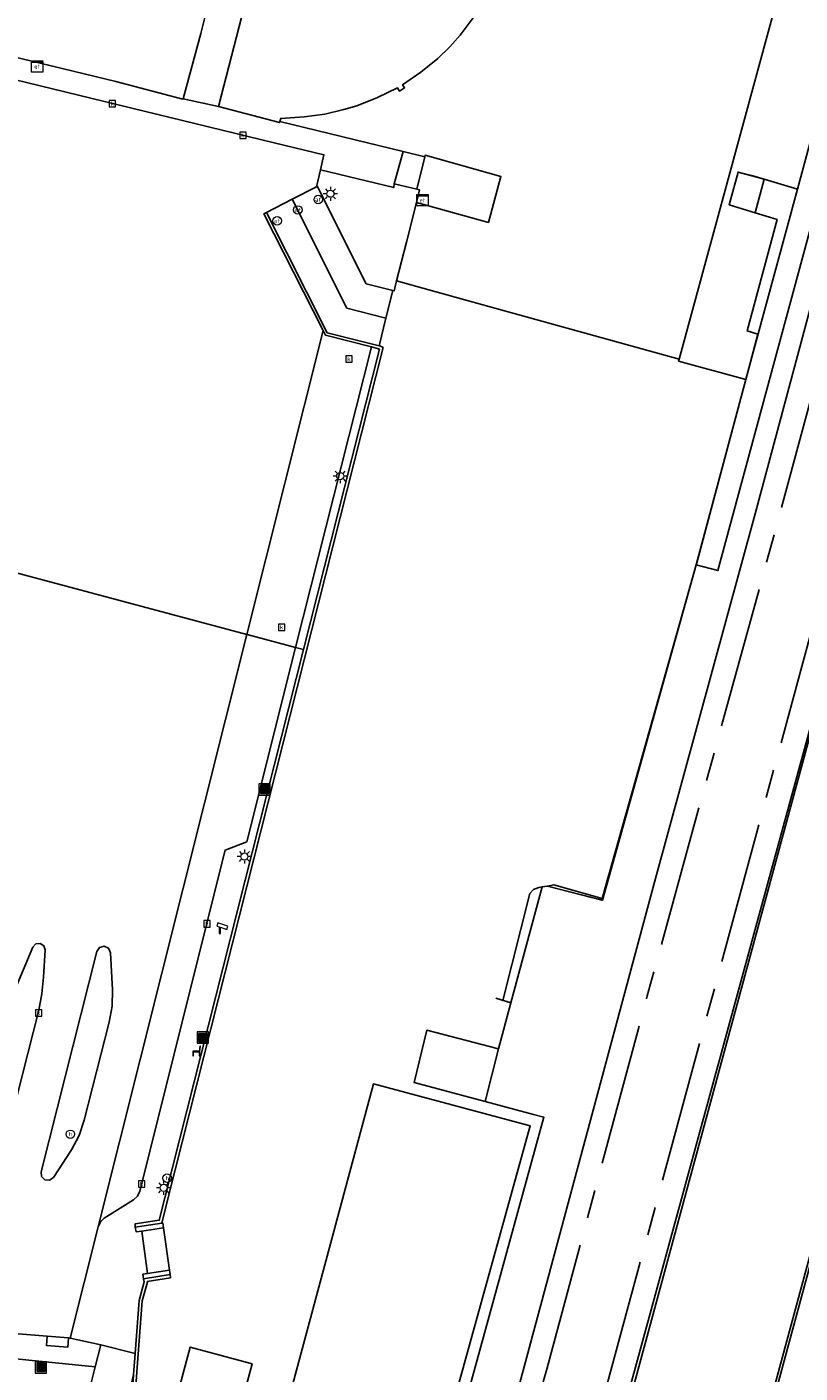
# Model space of a CAD drawing. Header units: metres. Extents: x 197147 to 199131, y 355511 to 356703.
# Tile 34 of 225: x 197399 to 197454, y 356133 to 356228. Entities that reach past the tile are written whole.
import ezdxf
from ezdxf.enums import TextEntityAlignment as Align

# ---------------------------------------------------------------- set-up
doc = ezdxf.new("R2010")
doc.units = ezdxf.units.M
doc.linetypes.add('AM-AS', pattern=[16, 10, -2, 2, -2])
for name, color, linetype in [('B-WE-AM-AS_SPOOR-G', 252, 'AM-AS'), ('B-WE-GK-KADEMUUR-GV', 252, 'Continuous'), ('B-WE-GR-BEPLANTING_CULTUUR_HEESTERS-GV', 252, 'Continuous'), ('B-WE-GR-GROENVOORZIENING-GV', 252, 'Continuous'), ('B-WE-IE-MEUBILAIR_WEGMEUBILAIR-S', 252, 'Continuous'), ('B-WE-IE-TERREINAFSCHEIDING_KUNSTMATIG_MUUR-G', 252, 'IE-TERREINAFSCHEIDING-KUNSTMATIG-DICHT'), ('B-WE-IE-TERREINAFSCHEIDING_KUNSTMATIG_MUUR-GV', 252, 'IE-TERREINAFSCHEIDING-KUNSTMATIG-DICHT'), ('B-WE-KL-ET_LS_SR_KAST-S', 252, 'Continuous'), ('B-WE-KL-MONITORING-S', 252, 'Continuous'), ('B-WE-KW-CONSTRUCTIELIJN-GV', 252, 'Continuous'), ('B-WE-OG-BEBOUWING-GV', 252, 'Continuous'), ('B-WE-OG-BEBOUWING_LUIFEL-GV', 252, 'Continuous'), ('B-WE-OG-BEBOUWING_OVERIG-GV', 252, 'Continuous'), ('B-WE-OG-TERREIN_ERF-GV', 252, 'Continuous'), ('B-WE-RI-HWA_KOLK-S', 253, 'Continuous'), ('B-WE-VH-VERHARDING-GV', 252, 'Continuous'), ('B-WE-VH-VERHARDING_BETONSTRAATSTEEN-GV', 253, 'Continuous'), ('B-WE-VH-VERHARDING_HALFVERHARDING-GV', 253, 'Continuous'), ('B-WE-VH-VERHARDING_OPEN-GV', 253, 'Continuous'), ('B-WE-VH-VERHARDING_TEGEL-GV', 253, 'Continuous')]:
    doc.layers.add(name, color=color, linetype=linetype)
doc.styles.add('NLCS-ISO-M-T18', font='NLCS-ISO.ttf', dxfattribs={"height": 1.8})
doc.linetypes.add('IE-TERREINAFSCHEIDING-KUNSTMATIG-DICHT', pattern='A,8,-1,[82,NLCS.SHX,S=0.75,R=90,X=0,Y=0],-1', length=10)

# ---------------------------------------------------------------- blocks, each defined once
blk = doc.blocks.new('BGT-AFVALBAK-SO')
at = {"linetype": 'ByBlock', "lineweight": 18}
h = blk.add_hatch(color=0, dxfattribs=at)
h.dxf.hatch_style = 1
h.paths.add_polyline_path([(-1.5, -1.5), (1.5, -1.5), (1.5, 1.5), (-1.5, 1.5)])
at = {"color": 0, "linetype": 'ByBlock', "lineweight": 18}
for points in [[(-2, -2), (2, -2), (2, 2), (-2, 2)], [(-1.5, -1.5), (1.5, -1.5), (1.5, 1.5), (-1.5, 1.5)]]:
    blk.add_lwpolyline(points, close=True, dxfattribs=at)
blk = doc.blocks.new('BGT-ELEKTRAKAST-SO')
at = {"color": 0, "linetype": 'ByBlock', "lineweight": 18}
for points in [[(-2, 2), (2, 2), (2, 1.68), (-2, 1.68)], [(-2, 1.52), (2, 1.52), (2, -2), (-2, -2)]]:
    blk.add_lwpolyline(points, close=True, dxfattribs=at)
at = {"color": 0, "linetype": 'ByBlock', "lineweight": 18, "style": 'NLCS-ISO-M-T18'}
blk.add_text('et', height=1.5, dxfattribs=at).set_placement((0, 0), align=Align.MIDDLE_CENTER)
blk = doc.blocks.new('BGT-HALTEPAAL-SO')
at = {"color": 0, "linetype": 'ByBlock', "lineweight": 18}
blk.add_circle((0, 0), 1.5, dxfattribs=at)
at = {"color": 0, "linetype": 'ByBlock', "lineweight": 18, "style": 'NLCS-ISO-M-T18'}
blk.add_text('h', height=1.5, dxfattribs=at).set_placement((0.02, 0.06), align=Align.MIDDLE_CENTER)
blk = doc.blocks.new('BGT-LICHTMAST-SO')
at = {"color": 0, "linetype": 'ByBlock', "lineweight": 18}
for points in [[(-1.25, 0), (-2, 0)], [(-1.41, 1.41), (-0.88, 0.88)], [(0, 2), (0, 1.25)], [(0.88, 0.88), (1.41, 1.41)], [(2, 0), (1.25, 0)], [(-1.41, -1.41), (-0.88, -0.88)], [(0, -1.25), (0, -2)], [(0.88, -0.88), (1.41, -1.41)]]:
    blk.add_lwpolyline(points, dxfattribs=at)
blk.add_circle((0, 0), 1, dxfattribs=at)
blk = doc.blocks.new('BGT-AFSLUITPAAL-SO')
at = {"color": 0, "linetype": 'ByBlock', "lineweight": 18}
blk.add_circle((0, 0), 1.5, dxfattribs=at)
at = {"color": 0, "linetype": 'ByBlock', "lineweight": 18, "style": 'NLCS-ISO-M-T18'}
blk.add_text('af', height=1.5, dxfattribs=at).set_placement((0, 0), align=Align.MIDDLE_CENTER)
blk = doc.blocks.new('BGT-KOLK-SO')
at = {"color": 0, "linetype": 'ByBlock', "lineweight": 18}
blk.add_lwpolyline([(-0.045, -0.045), (0.045, -0.045), (0.045, 0.045), (-0.045, 0.045)], close=True, dxfattribs=at)
at = {"color": 0, "linetype": 'ByBlock', "lineweight": 18, "style": 'NLCS-ISO-M-T18'}
blk.add_text('k', height=0.06, dxfattribs=at).set_placement((0, 0), align=Align.MIDDLE_CENTER)
blk = doc.blocks.new('BGT-CAMERA-SO')
at = {"color": 0, "linetype": 'ByBlock', "lineweight": 18}
blk.add_lwpolyline([(-1.22, 0.41), (-1.22, -1.92), (-0.72, -1.92), (-0.72, 0.25), (1.55, -0.53), (1.95, 0.66), (-1.6, 1.86), (-2, 0.68)], close=True, dxfattribs=at)
blk = doc.blocks.new('BGT-ZITBANK-SO')
at = {"color": 0, "linetype": 'ByBlock', "lineweight": 18}
blk.add_lwpolyline([(-0.91, -1.63), (-0.91, -0.2), (1.09, -0.2), (1.09, -1.63), (1.29, -1.63), (1.29, -0.21), (1.54, 1.78), (1.33, 1.78), (1.11, 0), (-1.11, 0), (-1.11, -1.63)], close=True, dxfattribs=at)

msp = doc.modelspace()

# ---------------------------------------------------------------- linework, layer by layer
at = {"layer": 'B-WE-AM-AS_SPOOR-G', "flags": 128}
for points in [[(197431.674, 356116.579), (197436.182, 356132.905), (197443.271, 356159.271), (197452.588, 356193.119), (197471.259, 356262.158), (197474.014, 356271.958), (197483.187, 356305.918), (197489.988, 356330.271), (197494.729, 356346.199), (197499.486, 356361.671), (197506.321, 356382.295), (197512.558, 356400.418), (197518.27, 356415.996), (197526.798, 356438.25), (197533.217, 356454.333), (197537.426, 356464.406), (197542.758, 356476.707), (197548.458, 356489.77), (197552.814, 356499.357), (197558.565, 356511.697), (197565.975, 356527.221), (197570.905, 356537.098), (197576.629, 356548.268), (197590.727, 356575.161), (197598.767, 356589.457), (197609.702, 356608.304), (197616.416, 356619.557), (197629.785, 356641.392), (197644.742, 356664.548), (197659.93, 356687.253), (197670.923, 356703.428)], [(197435.979, 356115.369), (197461.756, 356210.504), (197483.028, 356288.511), (197489.889, 356313.124), (197496.256, 356335.321), (197503.619, 356359.35), (197509.657, 356377.872), (197516.015, 356396.514), (197522.339, 356413.892), (197532.477, 356440.482), (197540.292, 356459.625), (197553.576, 356490.345), (197567.128, 356519.415), (197574.831, 356535.01), (197585.354, 356555.65), (197591.538, 356567.182), (197600.108, 356582.738), (197606.557, 356594.057), (197612.108, 356603.604), (197632.787, 356637.877), (197654.605, 356671.348), (197671.03, 356695.758)]]:
    msp.add_lwpolyline(points, dxfattribs=at)
at = {"layer": 'B-WE-GK-KADEMUUR-GV', "flags": 128}
for points in [[(197407.591, 356142.648), (197409.126, 356142.878), (197409.077, 356143.221), (197409.006, 356143.21), (197407.131, 356142.921), (197407.202, 356142.589), (197407.591, 356142.648)], [(197408.007, 356139.654), (197407.659, 356139.601), (197407.721, 356139.275), (197409.604, 356139.573), (197409.558, 356139.889), (197408.007, 356139.654)]]:
    msp.add_lwpolyline(points, dxfattribs=at)
at = {"layer": 'B-WE-GR-BEPLANTING_CULTUUR_HEESTERS-GV', "flags": 128}
msp.add_lwpolyline([(197425.584, 356209.755), (197426.274, 356212.492), (197426.977, 356215.28), (197427.205, 356216.184), (197427.001, 356216.233), (197425.414, 356216.615), (197425.381, 356216.341), (197420.201, 356217.604), (197419.916, 356216.403), (197419.986, 356216.439), (197423.432, 356209.553), (197425.307, 356209.076), (197425.409, 356209.063), (197425.584, 356209.755)], dxfattribs=at)
at = {"layer": 'B-WE-GR-GROENVOORZIENING-GV', "flags": 128}
msp.add_lwpolyline([(197454.256, 356236.344), (197445.522, 356204.215), (197445.489, 356204.095), (197450.22, 356202.779), (197451.083, 356205.996), (197450.332, 356206.22), (197452.438, 356214.098), (197450.891, 356214.572), (197449.063, 356215.132), (197449.686, 356217.435), (197451.52, 356216.938), (197453.877, 356216.242), (197458.333, 356232.754), (197462.114, 356246.428), (197469.254, 356272.843), (197478.501, 356307.454), (197478.551, 356307.891), (197473.155, 356306.669), (197459.444, 356256.298), (197454.256, 356236.344)], dxfattribs=at)
at = {"layer": 'B-WE-IE-TERREINAFSCHEIDING_KUNSTMATIG_MUUR-G', "ltscale": 0.2, "flags": 128}
for points in [[(197449.686, 356217.435), (197450.729, 356217.172), (197451.52, 356216.938), (197453.877, 356216.242)], [(197449.063, 356215.132), (197450.891, 356214.572), (197452.438, 356214.098), (197450.332, 356206.22), (197451.083, 356205.996)], [(197436.229, 356167.016), (197440.106, 356166.011), (197446.732, 356189.706)], [(197432.574, 356159.093), (197433.641, 356158.759), (197432.783, 356155.514), (197427.709, 356156.827)]]:
    msp.add_lwpolyline(points, dxfattribs=at)
at = {"layer": 'B-WE-IE-TERREINAFSCHEIDING_KUNSTMATIG_MUUR-GV', "ltscale": 0.2, "flags": 128}
for points in [[(197407.131, 356142.921), (197409.006, 356143.21), (197409.431, 356144.936), (197424.625, 356205.048), (197424.408, 356205.16), (197424.349, 356205.179), (197420.671, 356206.087), (197416.399, 356214.588), (197416.219, 356214.482), (197420.398, 356206.246), (197420.564, 356205.919), (197423.801, 356205.091), (197424.306, 356204.962), (197424.366, 356204.931), (197419.003, 356183.712), (197409.215, 356144.99), (197408.826, 356143.416), (197407.127, 356143.154), (197407.131, 356142.921)], [(197407.4, 356121.014), (197407.458, 356121.229), (197405.778, 356121.681), (197406.725, 356125.166), (197407.252, 356132.705), (197407.622, 356137.713), (197407.991, 356139.049), (197407.983, 356139.091), (197409.632, 356139.352), (197409.604, 356139.573), (197407.721, 356139.275), (197407.762, 356139.058), (197407.401, 356137.751), (197407.124, 356133.994), (197407.035, 356132.794), (197407.014, 356132.499), (197406.504, 356125.203), (197405.504, 356121.524), (197405.607, 356121.496), (197407.4, 356121.014)]]:
    msp.add_lwpolyline(points, dxfattribs=at)
at = {"layer": 'B-WE-KW-CONSTRUCTIELIJN-GV', "flags": 128}
for points in [[(197423.793, 356025.786), (197466.314, 356182.952), (197483.343, 356245.42), (197505.249, 356326.399)], [(197489.609, 356305.982), (197483.506, 356283.93), (197475.328, 356253.47), (197440.865, 356127.268), (197430.866, 356090.15), (197420.531, 356052.309), (197416.655, 356037.104), (197414.276, 356028.309), (197423.793, 356025.786)], [(197458.333, 356232.754), (197453.877, 356216.242), (197451.52, 356216.938), (197450.891, 356214.572), (197452.438, 356214.098), (197450.332, 356206.22), (197451.083, 356205.996), (197450.22, 356202.779), (197446.768, 356189.842), (197446.732, 356189.706), (197440.101, 356166.133), (197440.07, 356166.02), (197436.23, 356167.016), (197436.016, 356166.979), (197435.856, 356166.952), (197433.641, 356158.759), (197432.783, 356155.514), (197431.832, 356151.801), (197435.248, 356150.881), (197435.976, 356150.685), (197428.193, 356122.329)], [(197400.237, 356039.535), (197399.541, 356039.725), (197399.408, 356039.229), (197398.187, 356034.696), (197401.785, 356033.727), (197401.255, 356031.761), (197406.671, 356030.325), (197434.008, 356130.977), (197443.776, 356167.293), (197450.898, 356193.308), (197457.465, 356217.905)]]:
    msp.add_lwpolyline(points, dxfattribs=at)
at = {"layer": 'B-WE-OG-BEBOUWING-GV', "flags": 128}
for points in [[(197385.536, 356238.442), (197383.172, 356229.463), (197383.288, 356229.427), (197383.236, 356229.249), (197388.711, 356227.964), (197400.523, 356225.108), (197405.764, 356223.84), (197410.504, 356222.578), (197410.515, 356222.618), (197411.76, 356227.228), (197412.234, 356229.107), (197412.496, 356229.04), (197413.812, 356234.151), (197402.804, 356236.954), (197402.174, 356234.22), (197399.899, 356234.795)], [(197414.665, 356228.453), (197413.009, 356222.06), (197417.32, 356220.93), (197417.341, 356221.007), (197417.401, 356221.228), (197419.068, 356221.332), (197420.516, 356221.537), (197421.864, 356221.854), (197422.78, 356222.128), (197424.242, 356222.706), (197425.638, 356223.393), (197425.776, 356223.162), (197426.14, 356223.383), (197426.002, 356223.61), (197427.289, 356224.502), (197428.484, 356225.463), (197429.329, 356226.293), (197430.062, 356227.113), (197430.988, 356228.341)], [(197407.458, 356121.229), (197407.4, 356121.014), (197414.862, 356119.005), (197416.613, 356125.221), (197416.851, 356125.159), (197416.92, 356125.405), (197427.392, 356122.542), (197435.014, 356150.086), (197423.95, 356153.04), (197417.085, 356127.492), (197414.037, 356128.287), (197415.378, 356133.283), (197411.022, 356134.457), (197409.201, 356127.698), (197409.973, 356127.49), (197409.193, 356124.593), (197408.42, 356124.801), (197407.458, 356121.229)]]:
    msp.add_lwpolyline(points, dxfattribs=at)
at = {"layer": 'B-WE-OG-BEBOUWING_LUIFEL-GV', "flags": 128}
msp.add_lwpolyline([(197416.988, 356038.237), (197426.259, 356035.726), (197465.985, 356182.395), (197456.714, 356184.907), (197416.988, 356038.237)], dxfattribs=at)
at = {"layer": 'B-WE-OG-BEBOUWING_OVERIG-GV', "flags": 128}
msp.add_lwpolyline([(197450.22, 356202.779), (197446.732, 356189.706), (197448.262, 356189.293), (197459.868, 356232.293), (197458.333, 356232.754), (197453.877, 356216.242), (197450.877, 356205.241), (197450.22, 356202.779)], dxfattribs=at)
at = {"layer": 'B-WE-OG-TERREIN_ERF-GV', "flags": 128}
msp.add_lwpolyline([(197430.988, 356228.341), (197430.062, 356227.113), (197429.329, 356226.293), (197428.484, 356225.463), (197427.289, 356224.502), (197426.002, 356223.61), (197426.14, 356223.383), (197425.776, 356223.162), (197425.638, 356223.393), (197424.242, 356222.706), (197422.78, 356222.128), (197421.864, 356221.854), (197420.516, 356221.537), (197419.068, 356221.332), (197417.401, 356221.228), (197417.341, 356221.007), (197426.037, 356218.894), (197427.564, 356218.514), (197427.592, 356218.629), (197432.943, 356217.126), (197432.063, 356213.88), (197426.977, 356215.28), (197426.274, 356212.492), (197425.584, 356209.755), (197430.569, 356208.37), (197445.522, 356204.215), (197454.256, 356236.344)], dxfattribs=at)
at = {"layer": 'B-WE-VH-VERHARDING-GV', "flags": 128}
msp.add_lwpolyline([(197436.23, 356167.016), (197440.07, 356166.02), (197440.101, 356166.133), (197436.674, 356167.091), (197436.23, 356167.016)], dxfattribs=at)
at = {"layer": 'B-WE-VH-VERHARDING_BETONSTRAATSTEEN-GV', "flags": 128}
for points in [[(197420.398, 356206.246), (197415.015, 356184.778), (197415.037, 356184.772), (197418.455, 356183.859), (197423.801, 356205.091), (197420.564, 356205.919), (197420.398, 356206.246)], [(197415.015, 356184.778), (197404.523, 356142.939), (197404.704, 356143.334), (197404.945, 356143.561), (197407.004, 356144.851), (197407.283, 356145.121), (197407.451, 356145.472), (197413.473, 356169.543), (197415.002, 356170.148), (197418.455, 356183.859)]]:
    msp.add_lwpolyline(points, dxfattribs=at)
at = {"layer": 'B-WE-VH-VERHARDING_HALFVERHARDING-GV', "flags": 128}
for points in [[(197505.249, 356326.399), (197483.343, 356245.42), (197466.314, 356182.952), (197423.793, 356025.786), (197466.37, 356014.498), (197469.824, 356027.216), (197478.719, 356059.392), (197495.394, 356120.688), (197497.847, 356129.607), (197524.433, 356226.389), (197524.572, 356226.896), (197526.824, 356235.098), (197526.919, 356235.445), (197532.609, 356256.17), (197535.358, 356265.995), (197542.395, 356291.15), (197554.375, 356328.19)], [(197478.501, 356307.454), (197469.254, 356272.843), (197472.243, 356272.045), (197457.465, 356217.905), (197450.898, 356193.308), (197443.776, 356167.293), (197434.008, 356130.977), (197406.671, 356030.325), (197414.276, 356028.309), (197416.655, 356037.104), (197420.531, 356052.309), (197430.866, 356090.15), (197440.865, 356127.268), (197475.328, 356253.47), (197483.506, 356283.93), (197489.609, 356305.982)]]:
    msp.add_lwpolyline(points, dxfattribs=at)
at = {"layer": 'B-WE-VH-VERHARDING_OPEN-GV', "flags": 128}
for points in [[(197410.515, 356222.618), (197413.009, 356222.06), (197414.665, 356228.453), (197412.496, 356229.04), (197412.234, 356229.107), (197411.76, 356227.228), (197410.515, 356222.618)], [(197395.625, 356202.184), (197395.068, 356200.004), (197394.494, 356197.757), (197393.942, 356195.596), (197394.265, 356195.368), (197394.292, 356194.973), (197393.168, 356190.617), (197415.015, 356184.778), (197420.398, 356206.246), (197416.219, 356214.482), (197416.399, 356214.588), (197418.199, 356215.517), (197419.916, 356216.403), (197420.201, 356217.604), (197420.452, 356218.659), (197416.939, 356219.51), (197393.932, 356225.11), (197382.784, 356227.816)], [(197427.001, 356216.233), (197427.564, 356218.514), (197426.037, 356218.894), (197425.414, 356216.615), (197427.001, 356216.233)], [(197427.001, 356216.233), (197427.205, 356216.184), (197426.977, 356215.28), (197432.063, 356213.88), (197432.943, 356217.126), (197427.592, 356218.629), (197427.564, 356218.514)], [(197450.891, 356214.572), (197451.52, 356216.938), (197449.686, 356217.435), (197449.063, 356215.132), (197450.891, 356214.572)], [(197435.624, 356166.913), (197435.856, 356166.952), (197436.016, 356166.979), (197436.23, 356167.016), (197436.674, 356167.091), (197440.101, 356166.133), (197446.732, 356189.706), (197446.768, 356189.842), (197450.22, 356202.779), (197445.489, 356204.095), (197445.522, 356204.215), (197430.569, 356208.37), (197425.584, 356209.755), (197425.409, 356209.063), (197425.307, 356209.076), (197424.828, 356207.128), (197424.349, 356205.179), (197424.408, 356205.16), (197424.625, 356205.048), (197409.431, 356144.936), (197409.006, 356143.21), (197409.077, 356143.221), (197409.126, 356142.878)], [(197385.432, 356136.463), (197400.923, 356135.223), (197402.425, 356135.103), (197402.545, 356135.093), (197404.523, 356142.939), (197415.015, 356184.778)], [(197435.624, 356166.913), (197435.245, 356166.76), (197434.991, 356166.5), (197433.069, 356158.932), (197433.351, 356158.854), (197433.641, 356158.759), (197435.856, 356166.952)], [(197395.394, 356147.073), (197398.227, 356158.382), (197398.45, 356159.146), (197398.731, 356159.891), (197399.916, 356162.701), (197400.123, 356162.924), (197400.424, 356162.962), (197400.68, 356162.797), (197400.769, 356162.506), (197400.668, 356160.575), (197400.55, 356159.408), (197400.322, 356158.258), (197398.379, 356150.545), (197397.982, 356149.492), (197397.414, 356148.52), (197396.151, 356146.726), (197395.915, 356146.561), (197395.628, 356146.585), (197395.423, 356146.787), (197395.394, 356147.073)], [(197400.49, 356146.833), (197404.416, 356162.396), (197404.606, 356162.68), (197404.935, 356162.77), (197405.243, 356162.623), (197405.38, 356162.31), (197405.52, 356159.697), (197405.495, 356158.541), (197405.296, 356157.402), (197403.539, 356150.476), (197403.167, 356149.393), (197402.624, 356148.385), (197401.361, 356146.44), (197401.092, 356146.24), (197400.757, 356146.263), (197400.518, 356146.499), (197400.49, 356146.833)], [(197428.163, 356122.221), (197428.193, 356122.329), (197435.976, 356150.685), (197435.248, 356150.881), (197431.832, 356151.801), (197426.813, 356153.153), (197427.709, 356156.827), (197432.783, 356155.514), (197433.641, 356158.759)], [(197409.558, 356139.889), (197409.604, 356139.573), (197409.632, 356139.352), (197407.983, 356139.091), (197407.991, 356139.049), (197407.622, 356137.713), (197407.252, 356132.705), (197406.725, 356125.166), (197405.778, 356121.681), (197407.458, 356121.229), (197408.42, 356124.801), (197409.193, 356124.593), (197409.973, 356127.49), (197409.201, 356127.698), (197411.022, 356134.457), (197415.378, 356133.283), (197414.037, 356128.287), (197417.085, 356127.492), (197423.95, 356153.04), (197435.014, 356150.086), (197427.392, 356122.542), (197416.92, 356125.405), (197416.851, 356125.159)], [(197408.007, 356139.654), (197409.558, 356139.889), (197409.126, 356142.878), (197407.591, 356142.648), (197408.007, 356139.654)]]:
    msp.add_lwpolyline(points, dxfattribs=at)
at = {"layer": 'B-WE-VH-VERHARDING_TEGEL-GV', "flags": 128}
for points in [[(197393.932, 356225.11), (197416.939, 356219.51), (197420.452, 356218.659), (197420.201, 356217.604), (197425.381, 356216.341), (197425.414, 356216.615), (197426.037, 356218.894), (197417.341, 356221.007), (197417.32, 356220.93), (197413.009, 356222.06), (197410.515, 356222.618), (197410.504, 356222.578), (197405.764, 356223.84), (197400.523, 356225.108), (197388.711, 356227.964), (197383.236, 356229.249), (197383.288, 356229.427), (197383.172, 356229.463), (197382.784, 356227.816), (197393.932, 356225.11)], [(197422.058, 356207.829), (197424.828, 356207.128), (197425.307, 356209.076), (197423.432, 356209.553), (197419.986, 356216.439), (197419.916, 356216.403), (197418.199, 356215.517)], [(197422.058, 356207.829), (197418.199, 356215.517), (197416.399, 356214.588), (197420.671, 356206.087), (197424.349, 356205.179), (197424.828, 356207.128)], [(197419.003, 356183.712), (197424.366, 356204.931), (197424.306, 356204.962), (197423.801, 356205.091), (197418.455, 356183.859), (197419.003, 356183.712)], [(197418.455, 356183.859), (197415.002, 356170.148), (197413.473, 356169.543), (197407.451, 356145.472), (197407.283, 356145.121), (197407.004, 356144.851), (197404.945, 356143.561), (197404.704, 356143.334), (197404.523, 356142.939), (197402.545, 356135.093), (197404.702, 356134.613)], [(197407.124, 356133.994), (197407.401, 356137.751), (197407.762, 356139.058), (197407.721, 356139.275), (197407.659, 356139.601), (197408.007, 356139.654), (197407.591, 356142.648), (197407.202, 356142.589), (197407.131, 356142.921), (197407.127, 356143.154), (197408.826, 356143.416), (197409.215, 356144.99), (197419.003, 356183.712)], [(197395.394, 356147.073), (197395.423, 356146.787), (197395.628, 356146.585), (197395.915, 356146.561), (197396.151, 356146.726), (197397.414, 356148.52), (197397.982, 356149.492), (197398.379, 356150.545), (197400.322, 356158.258), (197400.55, 356159.408), (197400.668, 356160.575), (197400.769, 356162.506), (197400.68, 356162.797), (197400.424, 356162.962), (197400.123, 356162.924), (197399.916, 356162.701), (197398.731, 356159.891), (197398.45, 356159.146), (197398.227, 356158.382), (197395.394, 356147.073)], [(197400.49, 356146.833), (197400.518, 356146.499), (197400.757, 356146.263), (197401.092, 356146.24), (197401.361, 356146.44), (197402.624, 356148.385), (197403.167, 356149.393), (197403.539, 356150.476), (197405.296, 356157.402), (197405.495, 356158.541), (197405.52, 356159.697), (197405.38, 356162.31), (197405.243, 356162.623), (197404.935, 356162.77), (197404.606, 356162.68), (197404.416, 356162.396), (197400.49, 356146.833)], [(197426.813, 356153.153), (197431.832, 356151.801), (197432.783, 356155.514), (197427.709, 356156.827), (197426.813, 356153.153)], [(197400.923, 356135.223), (197385.432, 356136.463), (197384.428, 356136.565), (197367.204, 356139.454), (197363.188, 356140.56), (197362.353, 356140.79), (197361.262, 356141.081), (197361.185, 356141.102), (197360.247, 356137.624), (197360.803, 356137.458), (197361.045, 356137.386), (197361.585, 356137.797), (197371.449, 356135.128), (197371.213, 356134.009), (197374.717, 356133.034), (197380.67, 356131.378), (197387.068, 356129.58)], [(197400.923, 356135.223), (197400.865, 356134.57), (197402.369, 356134.442), (197402.425, 356135.103), (197400.923, 356135.223)], [(197402.545, 356135.093), (197402.425, 356135.103)], [(197401.652, 356125.462), (197402.933, 356127.601), (197404.312, 356133.069), (197388.402, 356134.671), (197387.068, 356129.58), (197395.107, 356127.423), (197397.036, 356126.905), (197395.234, 356120.107), (197396.705, 356119.734), (197398.054, 356119.391), (197398.436, 356120.027)], [(197404.084, 356124.017), (197405.559, 356126.517), (197407.014, 356132.499), (197407.035, 356132.794), (197407.124, 356133.994), (197404.702, 356134.613), (197404.312, 356133.069)]]:
    msp.add_lwpolyline(points, dxfattribs=at)

# ---------------------------------------------------------------- block references
at = {"layer": 'B-WE-IE-MEUBILAIR_WEGMEUBILAIR-S'}
for name, p, xscale, yscale, zscale in [('BGT-LICHTMAST-SO', (197420.909, 356215.906), 0.25, 0.25, 0.25), ('BGT-AFSLUITPAAL-SO', (197418.607, 356214.763), 0.2, 0.2, 0.2), ('BGT-AFSLUITPAAL-SO', (197420.054, 356215.506), 0.2, 0.2, 0.2), ('BGT-AFSLUITPAAL-SO', (197417.148, 356213.994), 0.2, 0.2, 0.2), ('BGT-LICHTMAST-SO', (197421.602, 356195.965), 0.25, 0.25, 0.25), ('BGT-AFVALBAK-SO', (197416.266, 356173.842), 0.2, 0.2, 0.2), ('BGT-LICHTMAST-SO', (197414.837, 356169.1), 0.25, 0.25, 0.25), ('BGT-AFVALBAK-SO', (197411.9, 356156.309), 0.2, 0.2, 0.2), ('BGT-ZITBANK-SO', (197411.43, 356155.343), 0.2, 0.2, 0.2), ('BGT-HALTEPAAL-SO', (197402.553, 356149.483), 0.2, 0.2, 0.2), ('BGT-HALTEPAAL-SO', (197409.393, 356146.382), 0.2, 0.2, 0.2), ('BGT-LICHTMAST-SO', (197409.14, 356145.704), 0.25, 0.25, 0.25), ('BGT-AFVALBAK-SO', (197400.482, 356133.023), 0.2, 0.2, 0.2)]:
    msp.add_blockref(name, p, dxfattribs=dict(at, xscale=xscale, yscale=yscale, zscale=zscale))
at = {"layer": 'B-WE-KL-ET_LS_SR_KAST-S', "xscale": 0.2, "yscale": 0.2, "zscale": 0.2}
for p in [(197400.206, 356224.904), (197427.402, 356215.449)]:
    msp.add_blockref('BGT-ELEKTRAKAST-SO', p, dxfattribs=at)
at = {"layer": 'B-WE-KL-MONITORING-S', "xscale": 0.2, "yscale": 0.2, "zscale": 0.2}
msp.add_blockref('BGT-CAMERA-SO', (197413.29, 356164.056), dxfattribs=at)
at = {"layer": 'B-WE-RI-HWA_KOLK-S', "xscale": 5, "yscale": 5, "zscale": 5}
for p in [(197405.511, 356222.274), (197414.731, 356220.035), (197422.223, 356204.231), (197417.46, 356185.283), (197412.196, 356164.346), (197400.315, 356158.049), (197407.582, 356145.974)]:
    msp.add_blockref('BGT-KOLK-SO', p, dxfattribs=at)

doc.saveas('drawing.dxf')
